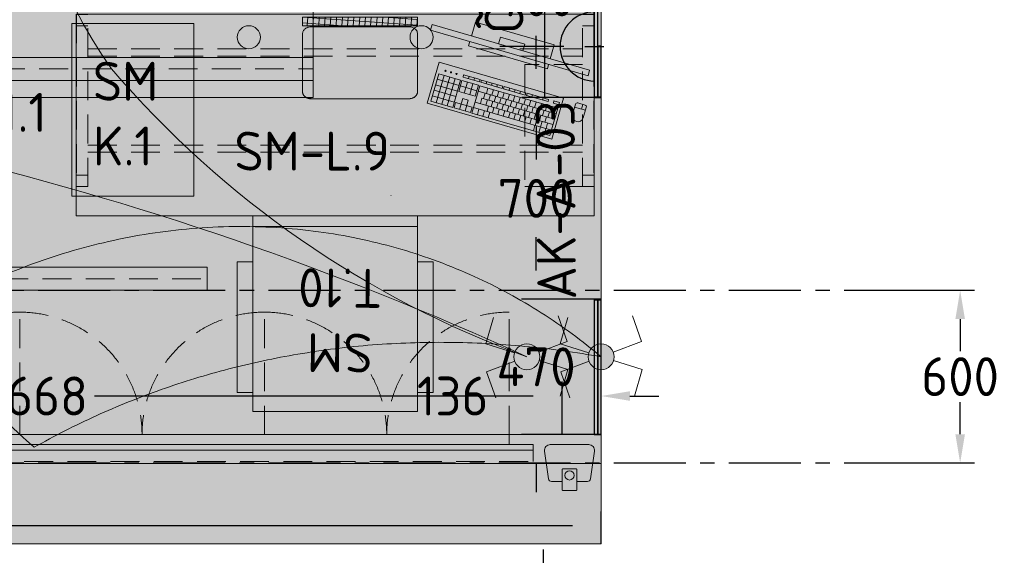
# Model space of a CAD drawing. Header units: millimetres. Extents: x -3074 to 179405, y -22 to 114374.
# Tile 22 of 184: x 137270 to 140690, y 57110 to 58971. Entities that reach past the tile are written whole.
import ezdxf

# ---------------------------------------------------------------- set-up
doc = ezdxf.new("R2010")
doc.units = ezdxf.units.MM
doc.linetypes.add('Center', pattern=[400, 250, -50, 50, -50])
doc.linetypes.add('Hidden 100.00_ 50.00', pattern=[150, 100, -50])
doc.layers.get('0').update_dxf_attribs({"true_color": 0x000000})
for name, color, linetype, true_color in [('_SA-ELEKTER_pistikupesad', 7, 'Continuous', 0x9900cc), ('_SA-SISUSTUS_tekst', 7, 'Continuous', 0x7f4f3f), ('_SA-VALGUSTUS_abi', 7, 'Center', 0xff9f7f)]:
    doc.layers.add(name, color=color, linetype=linetype, true_color=true_color)
for name, color, linetype, lineweight, true_color in [('_SA-LAGI', 7, 'Continuous', 9, 0x5b5b5b), ('_SA-LAGI_hatch', 7, 'Continuous', 5, 0x787878), ('_SA-PORAND', 7, 'Continuous', 9, 0x5b5b5b), ('_SA-PORAND_hatch', 254, 'Continuous', 9, 0xbebebe), ('_SA-SANTEHN', 7, 'Continuous', 13, 0x4c5f99), ('_SA-SEIN', 250, 'Continuous', 30, 0x333333), ('_SA-SEIN_dim', 1, 'Continuous', 13, 0xff0000), ('_SA-SISUSTUS_kohtkindel', 7, 'Continuous', 15, 0x7f4f3f), ('_SA-SISUSTUS_lahtine', 7, 'Continuous', 18, 0x7f4f3f), ('_SA-SISUSTUS_seadmed', 7, 'Continuous', 13, 0x9900cc), ('_SA-VALGUSTUS', 20, 'Continuous', 13, 0xff3f00), ('_SA-VALGUSTUS_DIM', 240, 'Continuous', 13, 0xff003f), ('_SA-VALGUSTUS_lulitid', 240, 'Continuous', 9, 0xff003f), ('_SA-VALGUSTUS_valgusgrupid', 240, 'Continuous', 9, 0xff003f)]:
    doc.layers.add(name, color=color, linetype=linetype, lineweight=lineweight, true_color=true_color)
doc.styles.add('Arial Regular', font='txt')
doc.styles.add('DIN Pro Light-Light', font='txt')
doc.styles.add('DIN Pro Medium-Medium', font='txt')
doc.dimstyles.new('INP_100_DIM', dxfattribs={"dimtxt": 135, "dimasz": 100, "dimexe": 50, "dimexo": 0.5, "dimgap": 20, "dimtad": 0, "dimtih": 1, "dimtoh": 1, "dimdec": 0, "dimzin": 1, "dimdsep": 46, "dimtxsty": 'DIN Pro Light-Light', "dimcen": 2.5, "dimadec": 1, "dimazin": 1, "dimtfac": 1, "dimtdec": 4, "dimtix": 1, "dimtofl": 0, "dimtmove": 1, "dimatfit": 3, "dimfxl": 1, "dimtolj": 1, "dimtzin": 1, "dimarcsym": 0})

# ---------------------------------------------------------------- blocks, each defined once
blk = doc.blocks.new('_SA-EL-Pistik-Õpetaja')
at = {"linetype": 'ByBlock', "lineweight": -2}
blk.add_hatch(color=0, dxfattribs=at).paths.add_polyline_path([(-120.2, 0), (120.2, 0), (120.1, 2.6), (120, 5.3), (119.8, 8), (119.6, 10.7), (119.3, 13.4), (118.9, 16.2), (118.4, 18.9), (117.9, 21.7), (117.4, 24.5), (116.7, 27.2), (116, 30), (115.2, 32.8), (114.3, 35.5), (113.4, 38.3), (112.4, 41.1), (111.3, 43.8), (110.2, 46.5), (108.9, 49.3), (107.6, 52), (106.3, 54.6), (104.8, 57.3), (103.3, 59.9), (101.7, 62.5), (100.1, 65.1), (98.3, 67.6), (96.5, 70.1), (94.7, 72.5), (92.8, 74.9), (90.8, 77.2), (88.7, 79.5), (86.6, 81.8), (84.4, 84), (82.2, 86.1), (79.9, 88.2), (77.6, 90.2), (75.2, 92.2), (72.8, 94.1), (70.4, 95.9), (67.9, 97.7), (65.3, 99.3), (62.7, 101), (60.1, 102.5), (57.5, 104), (54.8, 105.4), (52.1, 106.7), (49.4, 108), (46.7, 109.2), (43.9, 110.3), (41.2, 111.4), (38.4, 112.3), (35.6, 113.2), (32.8, 114.1), (30.1, 114.8), (27.3, 115.5), (24.5, 116.1), (21.7, 116.7), (19, 117.1), (16.2, 117.5), (13.5, 117.9), (10.7, 118.2), (8, 118.4), (5.3, 118.5), (2.6, 118.6), (0, 118.6), (-2.7, 118.6), (-5.3, 118.5), (-8, 118.4), (-10.7, 118.2), (-13.5, 117.9), (-16.2, 117.5), (-19, 117.1), (-21.7, 116.7), (-24.5, 116.1), (-27.3, 115.5), (-30.1, 114.8), (-32.8, 114.1), (-35.6, 113.2), (-38.4, 112.3), (-41.2, 111.4), (-43.9, 110.3), (-46.7, 109.2), (-49.4, 108), (-52.1, 106.7), (-54.8, 105.4), (-57.5, 104), (-60.1, 102.5), (-62.7, 101), (-65.3, 99.3), (-67.9, 97.7), (-70.4, 95.9), (-72.8, 94.1), (-75.2, 92.2), (-77.6, 90.2), (-79.9, 88.2), (-82.2, 86.1), (-84.4, 84), (-86.6, 81.8), (-88.7, 79.5), (-90.8, 77.2), (-92.8, 74.9), (-94.7, 72.5), (-96.5, 70.1), (-98.3, 67.6), (-100.1, 65.1), (-101.7, 62.5), (-103.3, 59.9), (-104.8, 57.3), (-106.3, 54.6), (-107.6, 52), (-108.9, 49.3), (-110.2, 46.5), (-111.3, 43.8), (-112.4, 41.1), (-113.4, 38.3), (-114.3, 35.5), (-115.2, 32.8), (-116, 30), (-116.7, 27.2), (-117.4, 24.5), (-117.9, 21.7), (-118.4, 18.9), (-118.9, 16.2), (-119.3, 13.4), (-119.6, 10.7), (-119.8, 8), (-120, 5.3), (-120.1, 2.6)], flags=0)
at = {"color": 0, "linetype": 'ByBlock', "lineweight": -2}
for p, q in [((0.1, 106.1), (0.1, 327.9)), ((-179.9, 171.9), (180.1, 171.9)), ((33.2, 0), (-32.9, 0)), ((0.1, 33.1), (0.1, -33.1))]:
    blk.add_line(p, q, dxfattribs=at)
blk.add_lwpolyline([(-120.2, 0), (120.2, 0, 0.986995)], format="xyb", close=True, dxfattribs=at)
at = {"color": 0, "linetype": 'ByBlock', "lineweight": -2, "insert": (42.8, 380.9), "char_height": 135, "width": 720, "attachment_point": 1, "style": 'DIN Pro Medium-Medium'}
blk.add_mtext('ÕL', dxfattribs=at)
blk = doc.blocks.new('SM-T.10')
at = {"color": 0, "linetype": 'ByBlock', "lineweight": -2}
for p, q in [((-285.9, 0), (-285.9, -680)), ((285.9, 0), (-285.9, 0)), ((285.9, 0), (285.9, -680)), ((285.9, -54.1), (-285.9, -54.1)), ((-285.9, -642.8), (285.9, -642.8)), ((-285.9, -680), (285.9, -680))]:
    blk.add_line(p, q, dxfattribs=at)
at = {"color": 0, "lineweight": -2}
blk.add_line((-193.8, -749.9), (-195, -749.9), dxfattribs=at)
at = {"color": 0, "linetype": 'ByBlock', "lineweight": -2}
for points in [[(-340, -520), (-340, -65.6), (-285.9, -65.6), (-285.9, -520)], [(340, -520), (340, -65.6), (285.9, -65.6), (285.9, -520)]]:
    blk.add_lwpolyline(points, close=True, dxfattribs=at)
at = {"color": 0, "linetype": 'ByBlock', "lineweight": -2, "insert": (-15, -136.2), "char_height": 135, "width": 962.918, "attachment_point": 2, "rotation": 359.5198, "style": 'DIN Pro Medium-Medium'}
blk.add_mtext('{\\fDIN Pro;SM}\\P{\\fDIN Pro;T.10}\\P', dxfattribs=at)
blk = doc.blocks.new('SM-K.1')
at = {"color": 0, "lineweight": -2}
blk.add_lwpolyline([(-212, 0), (-212, -600), (212, -600), (212, 0)], close=True, dxfattribs=at)
at = {"color": 0, "linetype": 'ByBlock', "lineweight": -2, "insert": (-139.2, -133.4), "char_height": 135, "width": 765.738, "attachment_point": 1, "style": 'DIN Pro Medium-Medium'}
blk.add_mtext('{\\fDIN Pro;SM}\\P{\\fDIN Pro;K.1}\\P', dxfattribs=at)
blk = doc.blocks.new('PC-ekraan+klaviatuur')
at = {"color": 0, "linetype": 'ByBlock', "lineweight": -2}
for p, q in [((91.3, 377.5), (-20.7, 280.1)), ((386.5, 37.8), (91.3, 377.5)), ((28.6, 283.7), (103.3, 348.6)), ((127.3, 290.8), (75.3, 350.5)), ((82.5, 251.9), (30.6, 311.6)), ((41.6, 268.8), (116.2, 333.6)), ((97.4, 264.9), (45.5, 324.6)), ((54.6, 253.8), (129.2, 318.7)), ((112.3, 277.8), (60.4, 337.5)), ((-20.7, 280.1), (274.5, -59.5)), ((67.5, 238.9), (142.2, 303.8)), ((128.5, 259.2), (158.4, 285.1)), ((169.4, 242.3), (130.5, 287.1)), ((83.8, 220.2), (113.6, 246.2)), ((124.6, 203.4), (85.7, 248.1)), ((113, 186.7), (187.6, 251.5)), ((128.5, 259.2), (141.5, 244.2)), ((141.5, 244.2), (171.4, 270.2)), ((187.6, 251.5), (372.5, 38.8)), ((68.3, 206.8), (74.2, 212)), ((96.7, 205.3), (126.6, 231.3)), ((170.5, 210.9), (155.5, 198)), ((157.7, 225.6), (342.7, 12.9)), ((172.7, 238.6), (357.6, 25.8)), ((185.7, 223.6), (200.6, 236.6)), ((198.6, 208.7), (213.6, 221.7)), ((211.6, 193.8), (226.5, 206.8)), ((81.3, 191.8), (87.2, 197)), ((97.5, 173.2), (103.4, 178.4)), ((148.4, 114.6), (97.5, 173.2)), ((154.4, 119.8), (103.4, 178.4)), ((113, 186.7), (297.9, -26.1)), ((127.9, 199.6), (312.8, -13.1)), ((132.4, 164.3), (147.4, 177.2)), ((159, 194), (144.1, 181)), ((155.5, 198), (327.7, -0.1)), ((171.8, 179.3), (156.8, 166.3)), ((183.2, 196.3), (168.3, 183.3)), ((195.9, 181.7), (181, 168.7)), ((189.9, 188.5), (204.9, 201.5)), ((202.7, 173.9), (217.6, 186.9)), ((215.4, 159.3), (230.3, 172.2)), ((110.2, 158.5), (116.2, 163.7)), ((122.9, 143.9), (128.9, 149.1)), ((145.2, 149.6), (160.1, 162.6)), ((157.9, 135), (172.8, 148)), ((184.5, 164.7), (169.6, 151.7)), ((197.2, 150), (182.3, 137.1)), ((208.7, 167), (193.7, 154)), ((221.4, 152.4), (206.5, 139.4)), ((234.1, 137.7), (219.2, 124.8)), ((228.1, 144.6), (243.1, 157.6)), ((240.9, 130), (255.8, 143)), ((135.7, 129.3), (141.6, 134.5)), ((148.4, 114.6), (154.4, 119.8)), ((151.8, 110.7), (157.7, 115.9)), ((202.7, 52.2), (151.8, 110.7)), ((208.6, 57.4), (157.7, 115.9)), ((170.6, 120.3), (185.5, 133.3)), ((183.3, 105.7), (198.3, 118.7)), ((209.9, 135.4), (195, 122.4)), ((196.1, 91.1), (211, 104)), ((222.7, 120.8), (207.7, 107.8)), ((235.4, 106.1), (220.5, 93.1)), ((246.8, 123.1), (231.9, 110.1)), ((259.6, 108.5), (244.6, 95.5)), ((253.6, 115.3), (268.5, 128.3)), ((266.3, 100.7), (281.2, 113.7)), ((164.5, 96.1), (170.4, 101.3)), ((177.2, 81.5), (183.2, 86.7)), ((189.9, 66.8), (195.9, 72)), ((208.8, 76.4), (223.7, 89.4)), ((221.5, 61.8), (236.4, 74.7)), ((248.1, 91.5), (233.2, 78.5)), ((260.8, 76.8), (245.9, 63.9)), ((272.3, 93.8), (257.4, 80.8)), ((285, 79.2), (270.1, 66.2)), ((279, 86.1), (294, 99)), ((291.8, 71.4), (306.7, 84.4)), ((304.5, 56.8), (319.4, 69.8)), ((318.7, 70.6), (333.6, 83.6)), ((331.6, 55.7), (346.6, 68.7)), ((202.7, 52.2), (208.6, 57.4)), ((206, 48.3), (212, 53.5)), ((256.9, -10.3), (206, 48.3)), ((262.9, -5.1), (212, 53.5)), ((218.8, 33.7), (224.7, 38.9)), ((234.2, 47.1), (249.2, 60.1)), ((247, 32.5), (261.9, 45.5)), ((273.6, 62.2), (258.6, 49.2)), ((286.3, 47.6), (271.4, 34.6)), ((274.5, -59.5), (386.5, 37.8)), ((297.7, 64.5), (282.8, 51.6)), ((310.5, 49.9), (295.5, 36.9)), ((297.9, -26.1), (372.5, 38.8)), ((323.2, 35.2), (308.3, 22.3)), ((317.2, 42.1), (332.1, 55.1)), ((329.9, 27.5), (344.9, 40.5)), ((344.6, 40.8), (359.5, 53.7)), ((231.5, 19), (237.5, 24.2)), ((244.2, 4.4), (250.2, 9.6)), ((259.7, 17.8), (274.6, 30.8)), ((272.4, 3.2), (287.4, 16.2)), ((299, 32.9), (284.1, 19.9)), ((285.2, -11.4), (300.1, 1.5)), ((311.8, 18.3), (296.8, 5.3)), ((256.9, -10.3), (262.9, -5.1)), ((269.7, -24.9), (275.6, -19.7)), ((282.4, -39.5), (269.7, -24.9)), ((288.4, -34.4), (275.6, -19.7)), ((288.4, -34.4), (282.4, -39.5)), ((319.3, -81), (345, -110.5)), ((335.7, -99.9), (322.9, -111))]:
    blk.add_line(p, q, dxfattribs=at)
for points in [[(142.2, 303.8), (90.3, 363.5), (15.6, 298.6), (67.5, 238.9)], [(-149.1, 248), (224.8, -182.2), (239.9, -169.1), (-134, 261.1)], [(109.7, 190.4), (70.8, 235.2), (100.6, 261.1), (139.6, 216.3)], [(94.2, 176.9), (55.3, 221.7), (61.3, 226.9), (100.2, 182.1)], [(-9.7, 49.8), (48, -16.5), (66.7, -0.2), (9, 66.1)]]:
    blk.add_lwpolyline(points, close=True, dxfattribs=at)
for points in [[(169.4, 242.3), (184.4, 255.3), (145.4, 300.1), (130.5, 287.1)], [(-55.6, 140.5), (-93.5, 107.5), (93.5, -107.5), (131.4, -74.6)], [(146.4, -61.5), (158.2, -51.3), (-28.8, 163.8), (-40.5, 153.6)]]:
    blk.add_lwpolyline(points, dxfattribs=at)
blk.add_lwpolyline([(311.4, -87.9), (339.7, -63.3, -1), (365.4, -92.8), (337, -117.4, -0.414214), (328, -116.8), (310.7, -97, -0.414214)], format="xyb", close=True, dxfattribs=at)
for centre in [(16.1, 272.8), (29.1, 257.9), (42.1, 243)]:
    blk.add_circle(centre, 1.98, dxfattribs=at)
blk = doc.blocks.new('Läpakas+dokk')
at = {"linetype": 'ByBlock', "lineweight": -2}
h = blk.add_hatch(dxfattribs=at)
h.set_pattern_fill('Double', color=0, scale=20, angle=45, style=0, pattern_type=2)
h.set_pattern_definition([(45, (0, 0), (-14.1421, 14.1421), []), (135, (0, 0), (-14.1421, -14.1421), [])])
h.paths.add_polyline_path([(153.9, -131), (-108.4, 170.6), (-131.1, 150.8), (131.1, -150.8)], flags=0)
at = {"color": 0, "linetype": 'ByBlock', "lineweight": -2}
for p, q in [((-86.8, 189.4), (64, 320.4)), ((102.5, 314.2), (325.6, 57.6)), ((325.8, 57.8), (102.8, 314.4)), ((-88.1, 148.5), (-85.5, 150.8)), ((-82.9, 142.5), (-88.1, 148.5)), ((-85.7, 151.1), (-86.2, 150.6)), ((-85.7, 150.6), (-85.9, 150.9)), ((-85.7, 151.1), (-50.4, 110.5)), ((-80.3, 144.8), (-82.9, 142.5)), ((-82.5, 142.1), (-79.8, 144.3)), ((-59.1, 115.1), (-82.5, 142.1)), ((-80.1, 144.1), (-80.5, 144.6)), ((-56.4, 117.4), (-59.1, 115.1)), ((-58.6, 114.6), (-56, 116.9)), ((-53.4, 108.6), (-58.6, 114.6)), ((-56.2, 116.7), (-56.7, 117.2)), ((-50.8, 110.9), (-53.4, 108.6)), ((-50.7, 110.3), (-51, 110.7)), ((-50.9, 110.1), (-50.4, 110.5)), ((102.1, -66), (-50.9, 110.1)), ((326.4, 18.6), (175.6, -112.5)), ((175.9, -112.3), (326.6, 18.8)), ((102.9, -65.9), (100.3, -68.2)), ((105.5, -74.2), (100.3, -68.2)), ((102.6, -65.5), (102.1, -66)), ((102.7, -66.1), (102.4, -65.7)), ((102.6, -65.5), (137.9, -106.1)), ((105.5, -74.2), (108.1, -71.9)), ((108.6, -72.4), (106, -74.7)), ((129.4, -101.6), (106, -74.7)), ((108.3, -72.6), (107.9, -72.1)), ((129.4, -101.6), (132, -99.4)), ((132.4, -99.8), (129.8, -102.1)), ((135, -108.1), (129.8, -102.1)), ((132.2, -100), (131.7, -99.6)), ((135, -108.1), (137.6, -105.8)), ((137.6, -106.3), (137.4, -106)), ((137.4, -106.5), (137.9, -106.1)), ((174.3, -113.6), (175.9, -112.3))]:
    blk.add_line(p, q, dxfattribs=at)
blk.add_lwpolyline([(153.9, -131), (-108.4, 170.6), (-131.1, 150.8), (131.1, -150.8)], close=True, dxfattribs=at)
at = {"color": 0, "linetype": 'ByBlock', "lineweight": -2, "extrusion": (0, 0, -1)}
for centre, radius, start, end in [((-77.7, 304.7), 20.9, 49.0153, 58.1702), ((-75.3, 290.5), 36, 132.6321, 138.9972), ((73.1, 173.6), 20.9, 39.8298, 48.9847), ((58.8, 174), 36, 319.5995, 325.3702), ((-298.4, 34), 36, 139.0027, 145.368), ((-312.7, 34.3), 20.9, 219.8298, 228.9847), ((-164.3, -82.6), 36, 312.6295, 318.3096), ((-161.9, -96.7), 20.9, 229.0153, 238.1702)]:
    blk.add_arc(centre, radius, start, end, dxfattribs=at)
at = {"color": 0, "linetype": 'ByBlock', "lineweight": -2}
for points, weights in [([(102.8, 314.4), (84.4, 335.5), (65.6, 321.7)], [1, 0.731010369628, 1]), ([(326.6, 18.8), (345.5, 35.1), (325.8, 57.8)], [1, 0.707106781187, 1])]:
    blk.add_rational_spline(points, weights, degree=2, dxfattribs=at)
for points in [[(99.7, 317), (96.9, 319.7), (93.6, 321.8), (86.7, 324.8), (83.1, 325.6), (77, 325.8), (74.6, 325.5), (70.3, 324.3), (68.4, 323.5), (66.7, 322.4)], [(-89.1, 187), (-91.2, 184.5), (-92.7, 181.5), (-94.4, 174.8), (-94.6, 171.2), (-93.6, 164.9), (-92.9, 162.4), (-90.9, 157.7), (-89.8, 155.5), (-88.4, 153.5)], [(328.7, 20.9), (330.8, 23.5), (332.3, 26.5), (334, 33.1), (334.2, 36.7), (333.3, 43), (332.5, 45.6), (330.6, 50.3), (329.4, 52.4), (328, 54.4)], [(139.9, -109.1), (142.8, -111.7), (146, -113.9), (153, -116.8), (156.6, -117.7), (162.6, -117.8), (165, -117.6), (169.3, -116.4), (171.2, -115.5), (173, -114.5)]]:
    blk.add_open_spline(points, degree=3, knots=[0, 0, 0, 0, 1.175189, 1.175189, 2.35679, 2.35679, 3.189746, 3.189746, 3.923713, 3.923713, 3.923713, 3.923713], dxfattribs=at)
at = {"color": 0, "linetype": 'ByBlock', "lineweight": -2, "char_height": 0.18, "attachment_point": 1, "rotation": 131, "style": 'Arial Regular'}
for s, insert, width in [('PC', (130, 53.9), 1.037), ('Doc', (24.7, -25.6), 1.246)]:
    blk.add_mtext(s, dxfattribs=dict(at, insert=insert, width=width))
blk = doc.blocks.new('SM-L.9')
at = {"color": 0, "linetype": 'Hidden 100.00_ 50.00', "lineweight": -2}
for p, q in [((-899, -67), (-859, -67)), ((899, -67), (859, -67)), ((-859, -146.5), (859, -146.5)), ((-859, -171.5), (859, -171.5)), ((-859, -480.5), (859, -480.5)), ((-859, -505.5), (859, -505.5)), ((-899, -585), (-859, -585)), ((899, -585), (859, -585))]:
    blk.add_line(p, q, dxfattribs=at)
at = {"color": 0, "lineweight": -2}
for points in [[(-900, 0), (-900, -16), (900, -16), (900, 0)], [(-900, -26), (-900, -726), (900, -726), (900, -26)]]:
    blk.add_lwpolyline(points, close=True, dxfattribs=at)
at = {"color": 0, "linetype": 'Hidden 100.00_ 50.00', "lineweight": -2}
for points in [[(-899, -625), (-859, -625), (-859, -27), (-899, -27)], [(899, -625), (859, -625), (859, -27), (899, -27)], [(659, -625), (859, -625), (859, -201), (659, -201)]]:
    blk.add_lwpolyline(points, close=True, dxfattribs=at)
at = {"color": 0, "lineweight": -2}
blk.add_circle((-300, -106), 40, dxfattribs=at)
at = {"color": 0, "lineweight": -2, "extrusion": (0, 0, -1)}
blk.add_circle((-300, -106), 40, dxfattribs=at)
at = {"layer": '_SA-SISUSTUS_seadmed'}
for name, p, xscale, rotation in [('Läpakas+dokk', (86.2, -36.1), -1, 130.9999999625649), ('PC-ekraan+klaviatuur', (624.1, -93.4), -0.9999999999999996, 114.870877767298)]:
    blk.add_blockref(name, p, dxfattribs=dict(at, xscale=xscale, rotation=rotation))
at = {"color": 0, "linetype": 'ByBlock', "lineweight": -2, "insert": (-350.3, -434.2), "char_height": 135, "width": 1463.607, "attachment_point": 1, "style": 'DIN Pro Medium-Medium'}
blk.add_mtext('SM-L.9', dxfattribs=at)
blk = doc.blocks.new('*D105')
at = {"layer": '_SA-SANTEHN', "color": 0, "lineweight": -2}
for p, q in [((134520.3, 57150.5), (134520.3, 57262.5)), ((139290, 57150.5), (139290, 57262.5)), ((134620.3, 57212.5), (136676.4, 57212.5)), ((139190, 57212.5), (137134, 57212.5))]:
    blk.add_line(p, q, dxfattribs=at)
at = {"layer": '_SA-SANTEHN', "color": 0}
for points in [[(134620.3, 57229.2), (134620.3, 57195.8), (134520.3, 57212.5)], [(139190, 57195.8), (139190, 57229.2), (139290, 57212.5)]]:
    blk.add_solid(points, dxfattribs=at)
at = {"layer": 'Defpoints', "color": 0}
for p in [(139290, 57212.5), (134520.3, 57150), (139290, 57150)]:
    blk.add_point(p, dxfattribs=at)
at = {"layer": '_SA-SANTEHN', "color": 0, "insert": (136905.2, 57212.5), "char_height": 135, "attachment_point": 5, "style": 'DIN Pro Light-Light'}
blk.add_mtext('\\A1;4770', dxfattribs=at)
blk = doc.blocks.new('*D347')
at = {"layer": '_SA-SEIN_dim', "color": 0, "lineweight": -2}
for p, q in [((139090, 57030), (139090, 57130)), ((139289.5, 56930), (139040, 56930)), ((139289.5, 56439.8), (139040, 56439.8)), ((139090, 56339.8), (139090, 56239.8))]:
    blk.add_line(p, q, dxfattribs=at)
at = {"layer": '_SA-SEIN_dim', "color": 0}
for points in [[(139073.3, 57030), (139106.7, 57030), (139090, 56930)], [(139106.7, 56339.8), (139073.3, 56339.8), (139090, 56439.8)]]:
    blk.add_solid(points, dxfattribs=at)
at = {"layer": 'Defpoints', "color": 0}
for p in [(139290, 56930), (139090, 56439.8), (139290, 56439.8)]:
    blk.add_point(p, dxfattribs=at)
at = {"layer": '_SA-SEIN_dim', "color": 0, "insert": (139090, 56684.9), "char_height": 135, "attachment_point": 5, "style": 'DIN Pro Light-Light'}
blk.add_mtext('\\A1;490', dxfattribs=at)
blk = doc.blocks.new('*D350')
at = {"layer": '_SA-SEIN_dim', "color": 0, "lineweight": -2}
for p, q in [((139063.9, 58100.1), (139063.9, 58200.1)), ((139289.2, 58000), (139013.8, 58000.1)), ((139289.5, 57529.9), (139013.7, 57529.9)), ((139063.7, 57429.9), (139063.7, 57329.9))]:
    blk.add_line(p, q, dxfattribs=at)
at = {"layer": '_SA-SEIN_dim', "color": 0}
for points in [[(139047.2, 58100.1), (139080.5, 58100.1), (139063.8, 58000.1)], [(139080.4, 57429.9), (139047, 57429.9), (139063.7, 57529.9)]]:
    blk.add_solid(points, dxfattribs=at)
at = {"layer": 'Defpoints', "color": 0}
for p in [(139289.7, 58000), (139063.7, 57529.9), (139290, 57529.9)]:
    blk.add_point(p, dxfattribs=at)
at = {"layer": '_SA-SEIN_dim', "color": 0, "insert": (139063.8, 57765), "char_height": 135, "attachment_point": 5, "style": 'DIN Pro Light-Light'}
blk.add_mtext('\\A1;470', dxfattribs=at)
blk = doc.blocks.new('*D351')
at = {"layer": '_SA-SEIN_dim', "color": 0, "lineweight": -2}
for p, q in [((139289.5, 58700), (139014, 58700.1)), ((139064, 58600.1), (139064, 58484.9)), ((139063.9, 58100.1), (139063.9, 58215.2)), ((139289.2, 58000), (139013.8, 58000.1))]:
    blk.add_line(p, q, dxfattribs=at)
at = {"layer": '_SA-SEIN_dim', "color": 0}
for points in [[(139080.7, 58600.1), (139047.3, 58600.1), (139064, 58700.1)], [(139047.2, 58100.1), (139080.5, 58100.1), (139063.8, 58000.1)]]:
    blk.add_solid(points, dxfattribs=at)
at = {"layer": 'Defpoints', "color": 0}
for p in [(139290, 58700), (139063.8, 58000.1), (139289.7, 58000)]:
    blk.add_point(p, dxfattribs=at)
at = {"layer": '_SA-SEIN_dim', "color": 0, "insert": (139063.9, 58350.1), "char_height": 135, "attachment_point": 5, "style": 'DIN Pro Light-Light'}
blk.add_mtext('\\A1;700', dxfattribs=at)
blk = doc.blocks.new('*D352')
at = {"layer": '_SA-SEIN_dim', "color": 0, "lineweight": -2}
for p, q in [((139289.5, 59400), (139014.2, 59400.1)), ((139064.2, 59300.1), (139064.2, 59184.9)), ((139064.1, 58800.1), (139064.1, 58915.2)), ((139289.5, 58700), (139014, 58700.1))]:
    blk.add_line(p, q, dxfattribs=at)
at = {"layer": '_SA-SEIN_dim', "color": 0}
for points in [[(139080.9, 59300.1), (139047.5, 59300.1), (139064.2, 59400.1)], [(139047.4, 58800.1), (139080.7, 58800.1), (139064, 58700.1)]]:
    blk.add_solid(points, dxfattribs=at)
at = {"layer": 'Defpoints', "color": 0}
for p in [(139290, 59400), (139064, 58700.1), (139290, 58700)]:
    blk.add_point(p, dxfattribs=at)
at = {"layer": '_SA-SEIN_dim', "color": 0, "insert": (139064.1, 59050.1), "char_height": 135, "attachment_point": 5, "style": 'DIN Pro Light-Light'}
blk.add_mtext('\\A1;700', dxfattribs=at)
blk = doc.blocks.new('*D514')
at = {"layer": '_SA-VALGUSTUS_DIM', "color": 0, "lineweight": -2}
for p, q in [((135486, 57530.5), (135486, 57713.6)), ((139154, 57530.5), (139154, 57713.6)), ((135586, 57663.6), (137110.2, 57663.6)), ((139054, 57663.6), (137529.8, 57663.6))]:
    blk.add_line(p, q, dxfattribs=at)
at = {"layer": '_SA-VALGUSTUS_DIM', "color": 0}
for points in [[(135586, 57680.3), (135586, 57647), (135486, 57663.6)], [(139054, 57647), (139054, 57680.3), (139154, 57663.6)]]:
    blk.add_solid(points, dxfattribs=at)
at = {"layer": 'Defpoints', "color": 0}
for p in [(135486, 57663.6), (135486, 57530), (139154, 57530)]:
    blk.add_point(p, dxfattribs=at)
at = {"layer": '_SA-VALGUSTUS_DIM', "color": 0, "insert": (137320, 57663.6), "char_height": 135, "attachment_point": 5, "style": 'DIN Pro Light-Light'}
blk.add_mtext('\\A1;3668', dxfattribs=at)
blk = doc.blocks.new('*D515')
at = {"layer": '_SA-VALGUSTUS_DIM', "color": 0, "lineweight": -2}
for p, q in [((139154, 57530.5), (139154, 57713.6)), ((139290, 57530.5), (139290, 57713.6)), ((139054, 57663.6), (138954, 57663.6)), ((139390, 57663.6), (139490, 57663.6))]:
    blk.add_line(p, q, dxfattribs=at)
at = {"layer": '_SA-VALGUSTUS_DIM', "color": 0}
for points in [[(139054, 57647), (139054, 57680.3), (139154, 57663.6)], [(139390, 57680.3), (139390, 57647), (139290, 57663.6)]]:
    blk.add_solid(points, dxfattribs=at)
at = {"layer": 'Defpoints', "color": 0}
for p in [(139154, 57663.6), (139154, 57530), (139290, 57530)]:
    blk.add_point(p, dxfattribs=at)
at = {"layer": '_SA-VALGUSTUS_DIM', "color": 0, "insert": (138773.9, 57663.6), "char_height": 135, "attachment_point": 5, "style": 'DIN Pro Light-Light'}
blk.add_mtext('\\A1;136', dxfattribs=at)
blk = doc.blocks.new('VP-1.1')
at = {"color": 0, "linetype": 'Hidden 100.00_ 50.00', "lineweight": -2}
blk.add_line((10.2, 8.9), (975.9, -1102.1), dxfattribs=at)
at = {"color": 0, "lineweight": -2}
blk.add_lwpolyline([(-20, -17.4), (40.4, 35.1), (1006.1, -1075.8), (945.7, -1128.3)], close=True, dxfattribs=at)
at = {"color": 0, "lineweight": -2, "insert": (-52.8, -45.9), "char_height": 135, "width": 1320.492, "attachment_point": 1, "rotation": 311, "style": 'DIN Pro Medium-Medium'}
blk.add_mtext('VP-1.1', dxfattribs=at)
blk = doc.blocks.new('*D531')
at = {"layer": '_SA-VALGUSTUS_DIM', "color": 0, "lineweight": -2}
for p, q in [((140374.7, 58031), (140587.1, 58031)), ((140537.1, 57931), (140537.1, 57819.6)), ((140537.1, 57531), (140537.1, 57642.4)), ((140374.7, 57431), (140587.1, 57431))]:
    blk.add_line(p, q, dxfattribs=at)
at = {"layer": '_SA-VALGUSTUS_DIM', "color": 0}
for points in [[(140553.8, 57931), (140520.4, 57931), (140537.1, 58031)], [(140520.4, 57531), (140553.8, 57531), (140537.1, 57431)]]:
    blk.add_solid(points, dxfattribs=at)
at = {"layer": 'Defpoints', "color": 0}
for p in [(140374.2, 58031), (140374.2, 57431), (140537.1, 57431)]:
    blk.add_point(p, dxfattribs=at)
at = {"layer": '_SA-VALGUSTUS_DIM', "color": 0, "insert": (140537.1, 57731), "char_height": 135, "attachment_point": 5, "style": 'DIN Pro Light-Light'}
blk.add_mtext('\\A1;600', dxfattribs=at)
blk = doc.blocks.new('_SA Lyliti(syvistatud) 2xVeksel')
at = {"linetype": 'ByBlock', "lineweight": -2}
blk.add_hatch(color=0, dxfattribs=at).paths.add_polyline_path([(75, 0), (75, 1.7), (75, 3.3), (74.9, 5), (74.7, 6.7), (74.5, 8.5), (74.3, 10.2), (74.1, 11.9), (73.8, 13.7), (73.4, 15.4), (73, 17.1), (72.6, 18.9), (72.1, 20.6), (71.6, 22.4), (71, 24.1), (70.4, 25.9), (69.8, 27.6), (69, 29.3), (68.3, 31.1), (67.5, 32.8), (66.6, 34.5), (65.7, 36.1), (64.8, 37.8), (63.8, 39.4), (62.8, 41.1), (61.7, 42.7), (60.6, 44.2), (59.4, 45.8), (58.2, 47.3), (57, 48.8), (55.7, 50.2), (54.4, 51.7), (53.1, 53.1), (51.7, 54.4), (50.2, 55.7), (48.8, 57), (47.3, 58.2), (45.8, 59.4), (44.2, 60.6), (42.7, 61.7), (41.1, 62.8), (39.4, 63.8), (37.8, 64.8), (36.1, 65.7), (34.5, 66.6), (32.8, 67.5), (31.1, 68.3), (29.3, 69), (27.6, 69.8), (25.9, 70.4), (24.1, 71), (22.4, 71.6), (20.6, 72.1), (18.9, 72.6), (17.1, 73), (15.4, 73.4), (13.7, 73.8), (11.9, 74.1), (10.2, 74.3), (8.5, 74.5), (6.7, 74.7), (5, 74.9), (3.3, 75), (1.7, 75), (0, 75), (-1.7, 75), (-3.3, 75), (-5, 74.9), (-6.7, 74.7), (-8.5, 74.5), (-10.2, 74.3), (-11.9, 74.1), (-13.7, 73.8), (-15.4, 73.4), (-17.1, 73), (-18.9, 72.6), (-20.6, 72.1), (-22.4, 71.6), (-24.1, 71), (-25.9, 70.4), (-27.6, 69.8), (-29.3, 69), (-31.1, 68.3), (-32.8, 67.5), (-34.5, 66.6), (-36.1, 65.7), (-37.8, 64.8), (-39.4, 63.8), (-41.1, 62.8), (-42.7, 61.7), (-44.2, 60.6), (-45.8, 59.4), (-47.3, 58.2), (-48.8, 57), (-50.2, 55.7), (-51.7, 54.4), (-53.1, 53.1), (-54.4, 51.7), (-55.7, 50.2), (-57, 48.8), (-58.2, 47.3), (-59.4, 45.8), (-60.6, 44.2), (-61.7, 42.7), (-62.8, 41.1), (-63.8, 39.4), (-64.8, 37.8), (-65.7, 36.1), (-66.6, 34.5), (-67.5, 32.8), (-68.3, 31.1), (-69, 29.3), (-69.8, 27.6), (-70.4, 25.9), (-71, 24.1), (-71.6, 22.4), (-72.1, 20.6), (-72.6, 18.9), (-73, 17.1), (-73.4, 15.4), (-73.8, 13.7), (-74.1, 11.9), (-74.3, 10.2), (-74.5, 8.5), (-74.7, 6.7), (-74.9, 5), (-75, 3.3), (-75, 1.7), (-75, 0), (-75, -1.7), (-75, -3.3), (-74.9, -5), (-74.7, -6.7), (-74.5, -8.5), (-74.3, -10.2), (-74.1, -11.9), (-73.8, -13.7), (-73.4, -15.4), (-73, -17.1), (-72.6, -18.9), (-72.1, -20.6), (-71.6, -22.4), (-71, -24.1), (-70.4, -25.9), (-69.8, -27.6), (-69, -29.3), (-68.3, -31.1), (-67.5, -32.8), (-66.6, -34.5), (-65.7, -36.1), (-64.8, -37.8), (-63.8, -39.4), (-62.8, -41.1), (-61.7, -42.7), (-60.6, -44.2), (-59.4, -45.8), (-58.2, -47.3), (-57, -48.8), (-55.7, -50.2), (-54.4, -51.7), (-53.1, -53.1), (-51.7, -54.4), (-50.2, -55.7), (-48.8, -57), (-47.3, -58.2), (-45.8, -59.4), (-44.2, -60.6), (-42.7, -61.7), (-41.1, -62.8), (-39.4, -63.8), (-37.8, -64.8), (-36.1, -65.7), (-34.5, -66.6), (-32.8, -67.5), (-31.1, -68.3), (-29.3, -69), (-27.6, -69.8), (-25.9, -70.4), (-24.1, -71), (-22.4, -71.6), (-20.6, -72.1), (-18.9, -72.6), (-17.1, -73), (-15.4, -73.4), (-13.7, -73.8), (-11.9, -74.1), (-10.2, -74.3), (-8.5, -74.5), (-6.7, -74.7), (-5, -74.9), (-3.3, -75), (-1.7, -75), (0, -75), (1.7, -75), (3.3, -75), (5, -74.9), (6.7, -74.7), (8.5, -74.5), (10.2, -74.3), (11.9, -74.1), (13.7, -73.8), (15.4, -73.4), (17.1, -73), (18.9, -72.6), (20.6, -72.1), (22.4, -71.6), (24.1, -71), (25.9, -70.4), (27.6, -69.8), (29.3, -69), (31.1, -68.3), (32.8, -67.5), (34.5, -66.6), (36.1, -65.7), (37.8, -64.8), (39.4, -63.8), (41.1, -62.8), (42.7, -61.7), (44.2, -60.6), (45.8, -59.4), (47.3, -58.2), (48.8, -57), (50.2, -55.7), (51.7, -54.4), (53.1, -53.1), (54.4, -51.7), (55.7, -50.2), (57, -48.8), (58.2, -47.3), (59.4, -45.8), (60.6, -44.2), (61.7, -42.7), (62.8, -41.1), (63.8, -39.4), (64.8, -37.8), (65.7, -36.1), (66.6, -34.5), (67.5, -32.8), (68.3, -31.1), (69, -29.3), (69.8, -27.6), (70.4, -25.9), (71, -24.1), (71.6, -22.4), (72.1, -20.6), (72.6, -18.9), (73, -17.1), (73.4, -15.4), (73.8, -13.7), (74.1, -11.9), (74.3, -10.2), (74.5, -8.5), (74.7, -6.7), (74.9, -5), (75, -3.3), (75, -1.7)], flags=0)
at = {"color": 0, "linetype": 'ByBlock', "lineweight": -2}
for p, q in [((-81.1, 235.7), (-232.6, 187.2)), ((-24.4, 70.9), (-81.1, 235.7)), ((24.4, 70.9), (81.1, 235.7)), ((81.1, 235.7), (232.6, 187.2)), ((-24.4, -70.9), (-81.1, -235.7)), ((24.4, -70.9), (81.1, -235.7)), ((-81.1, -235.7), (-232.6, -187.2)), ((81.1, -235.7), (232.6, -187.2))]:
    blk.add_line(p, q, dxfattribs=at)
blk.add_circle((0, 0), 75, dxfattribs=at)
blk = doc.blocks.new('VR-1.1')
at = {"color": 0, "linetype": 'Hidden 100.00_ 50.00', "lineweight": -2}
blk.add_line((97, -19), (1499, -19), dxfattribs=at)
at = {"color": 0, "lineweight": -2}
blk.add_lwpolyline([(97, -59), (97, 21), (1499, 21), (1499, -59)], close=True, dxfattribs=at)
at = {"color": 0, "lineweight": -2, "insert": (97, -102.5), "char_height": 135, "width": 1330.82, "attachment_point": 1, "style": 'DIN Pro Medium-Medium'}
blk.add_mtext('VR-1.1', dxfattribs=at)

msp = doc.modelspace()

# ---------------------------------------------------------------- hatches: boundary and pattern name
at = {"layer": '_SA-LAGI_hatch'}
h = msp.add_hatch(dxfattribs=at)
h.set_pattern_fill('Plus', color=256, scale=100, style=0, pattern_type=2)
h.set_pattern_definition([(0, (-12.5, 0), (0, 100), [25, -75]), (90, (0, -12.5), (-100, 6e-15), [25, -75])])
h.paths.add_polyline_path([(139290, 57150), (139290, 66393), (138501.4, 67300.2), (133100, 67300.2), (133100, 57150), (133888.6, 57149.8), (139249.7, 57149.8)], flags=0)
h.paths.add_polyline_path([(138290, 66000), (138290, 58700), (134100, 58700), (134100, 66000)], flags=0)
at = {"layer": '_SA-PORAND_hatch', "true_color": 0xf1f1e1}
msp.add_hatch(color=7, dxfattribs=at).paths.add_polyline_path([(133100, 66764.2), (138967.4, 66764.2), (139290, 66393), (139290, 66387), (139290, 66001.1), (139290, 65001.1), (139290, 64301.1), (139290, 63601.1), (139290, 62901.1), (139290, 62201.1), (139290, 61501.1), (139290, 60801.1), (139290, 60101.1), (139290, 59401.1), (139290, 58701.1), (139290, 58001.1), (139290, 57581.1), (139290, 57429.8), (133100, 57429.8), (133100, 65500), (133100, 66500)], flags=0)
at = {"layer": '_SA-PORAND_hatch', "true_color": 0xfffce7}
msp.add_hatch(color=7, dxfattribs=at).paths.add_polyline_path([(133100, 57149.8), (139290, 57149.8), (139290, 57429.8), (133100, 57429.8)], flags=0)

# ---------------------------------------------------------------- linework, layer by layer
at = {"layer": '_SA-LAGI'}
msp.add_lwpolyline([(139290, 57150), (139249.7, 57149.8), (133888.6, 57149.8), (133100, 57150), (133100, 67300.2), (138501.4, 67300.2), (139290, 66393), (139290, 57150)], dxfattribs=at)
msp.add_lwpolyline([(138290, 65999.8), (134100, 65999.8), (134100, 58700), (138290, 58700)], close=True, dxfattribs=at)
at = {"layer": '_SA-PORAND'}
msp.add_line((139290, 57429.8), (133100, 57429.8), dxfattribs=at)
at = {"layer": '_SA-SEIN'}
for points in [[(139278, 59398), (139266, 59398), (139266, 58702), (139278, 58702)], [(139278, 58702), (139290, 58702), (139289.9, 58878.6), (139277.9, 58878.6)], [(139290, 58700), (139290, 58702), (139266, 58702), (139266, 58700)], [(139290, 57998), (139290, 58000), (139266, 58000), (139266, 57998)], [(139278, 57998), (139266, 57998), (139266, 57529.9), (139278, 57529.9)], [(139290, 57998), (139278, 57998), (139278, 57529.9), (139290, 57529.9)]]:
    msp.add_lwpolyline(points, close=True, dxfattribs=at)
at = {"layer": '_SA-SISUSTUS_kohtkindel', "linetype": 'Hidden 100.00_ 50.00'}
for p, q in [((137270, 57530), (137270, 57955)), ((137270, 57530), (137270, 57955)), ((138120, 57530), (138120, 57955)), ((138120, 57530), (138120, 57955)), ((138970, 57530), (138970, 57955))]:
    msp.add_line(p, q, dxfattribs=at)
at = {"layer": '_SA-SISUSTUS_kohtkindel'}
msp.add_lwpolyline([(139290, 57530), (133100, 57530), (133100, 57150), (139290, 57150)], close=True, dxfattribs=at)
at = {"layer": '_SA-SISUSTUS_kohtkindel', "linetype": 'Hidden 100.00_ 50.00'}
msp.add_lwpolyline([(135570, 57530), (135570, 57495), (135486, 57495), (135486, 57436), (139054, 57436), (139054, 57495), (138970, 57495), (138970, 57530)], close=True, dxfattribs=at)
for centre in [(137270, 57530), (138120, 57530), (138970, 57530)]:
    msp.add_arc(centre, 425, 89.9994, 179.9994, dxfattribs=at)
at = {"layer": '_SA-SISUSTUS_kohtkindel', "linetype": 'Hidden 100.00_ 50.00', "extrusion": (4.81068e-14, -1.0556e-13, -1)}
for centre in [(-137270, 57530), (-138120, 57530)]:
    msp.add_arc(centre, 425, 89.9994, 179.9994, dxfattribs=at)
at = {"layer": '_SA-SISUSTUS_seadmed'}
for p, q in [((139093.3, 57472.1), (139107.3, 57375.4)), ((139246.9, 57495), (139113.1, 57495)), ((139266.7, 57472.1), (139252.7, 57375.4)), ((139155, 57366.9), (139117.2, 57366.9)), ((139242.8, 57366.9), (139205, 57366.9))]:
    msp.add_line(p, q, dxfattribs=at)
msp.add_lwpolyline([(139155, 57337), (139155, 57409, -0.414214), (139157, 57411), (139203, 57411, -0.414214), (139205, 57409), (139205, 57337, -0.414214), (139203, 57335), (139157, 57335, -0.414214)], format="xyb", close=True, dxfattribs=at)
msp.add_circle((139180, 57387.9), 16, dxfattribs=at)
for centre, radius, start, end in [((139113.1, 57475), 20, 90, 188.2397), ((139246.9, 57475), 20, 351.7603, 90), ((139242.8, 57376.9), 10, 270, 351.7603)]:
    msp.add_arc(centre, radius, start, end, dxfattribs=at)
at = {"layer": '_SA-SISUSTUS_seadmed', "extrusion": (4.81068e-14, -1.0556e-13, -1)}
msp.add_arc((-139117.2, 57376.9, 0), 10, 270, 351.7603, dxfattribs=at)
at = {"layer": '_SA-VALGUSTUS'}
msp.add_lwpolyline([(135486, 57495), (139054, 57495), (139054, 57476), (135486, 57476)], close=True, dxfattribs=at)
at = {"layer": '_SA-VALGUSTUS_abi'}
for p, q in [((134134, 58031), (140506, 58031)), ((134134, 57431), (140506, 57431))]:
    msp.add_line(p, q, dxfattribs=at)
at = {"layer": '_SA-VALGUSTUS_valgusgrupid'}
for centre, radius, start, end in [((138836.6, 59700.3), 1538, 144.1737, 215.8147), ((134418.3, 47725), 11081.1, 65.39594, 88.07278)]:
    msp.add_arc(centre, radius, start, end, dxfattribs=at)
at = {"layer": '_SA-VALGUSTUS_valgusgrupid', "extrusion": (0, 0, -1)}
msp.add_arc((-140217.1, 61051.5), 3460.8, 290.027, 319.4108, dxfattribs=at)
at = {"layer": '_SA-VALGUSTUS_valgusgrupid'}
for points, weights in [([(133362, 65150), (133791, 60616.8), (137320, 57485.5)], [1, 0.929957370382, 1]), ([(139290, 57800), (138361.5, 58585.1), (137185.8, 58071)], [1, 0.860777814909, 1]), ([(139290, 57800), (138219.6, 57990.4), (137320, 57485.5)], [1, 0.963671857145, 1])]:
    msp.add_rational_spline(points, weights, degree=2, dxfattribs=at)

# ---------------------------------------------------------------- block references
at = {"layer": '_SA-ELEKTER_pistikupesad', "rotation": 89.99999999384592}
msp.add_blockref('_SA-EL-Pistik-Õpetaja', (139266, 58877.9), dxfattribs=at)
at = {"layer": '_SA-SISUSTUS_lahtine'}
for name, p in [('SM-L.9', (138366, 59016)), ('SM-K.1', (137663.4, 58958))]:
    msp.add_blockref(name, p, dxfattribs=at)
at = {"layer": '_SA-SISUSTUS_lahtine', "rotation": 179.9999999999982}
msp.add_blockref('SM-T.10', (138366, 57610), dxfattribs=at)
at = {"layer": '_SA-VALGUSTUS'}
for name, p, rotation in [('VP-1.1', (136449.8, 58057.5), 49.00000101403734), ('VR-1.1', (136791, 58818.8), 1.018731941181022e-06)]:
    msp.add_blockref(name, p, dxfattribs=dict(at, rotation=rotation))
at = {"layer": '_SA-VALGUSTUS_lulitid', "xscale": 0.6000000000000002, "yscale": 0.6000000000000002, "zscale": 0.6000000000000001, "rotation": 91.61043244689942}
for p in [(139031.9, 57800), (139290, 57800)]:
    msp.add_blockref('_SA Lyliti(syvistatud) 2xVeksel', p, dxfattribs=at)

# ---------------------------------------------------------------- texts
at = {"layer": '_SA-SISUSTUS_tekst', "insert": (139068.3, 57997.9), "char_height": 135, "width": 1693.77, "attachment_point": 1, "rotation": 90.4614, "style": 'DIN Pro Medium-Medium'}
msp.add_mtext('AK-A-03', dxfattribs=at)

# ---------------------------------------------------------------- dimensions: what is measured, and where the dimension line sits
at = {"layer": '_SA-SANTEHN'}
dim = msp.add_linear_dim(base=(139290, 57212.5), p1=(134520.3, 57150), p2=(139290, 57150), angle=180, dimstyle='INP_100_DIM', override={"dimtxt": 135, "dimasz": 100, "dimexe": 50, "dimexo": 0.5, "dimgap": 20, "dimdec": 0, "dimzin": 1, "dimtxsty": 'DIN Pro Light-Light', "dimsah": 0, "dimcen": 2.5, "dimadec": 1, "dimazin": 1, "dimtix": 0, "dimtmove": 0, "dimtzin": 1}, dxfattribs=at)
dim.commit()
dim.dimension.update_dxf_attribs({"geometry": '*D105', "text_midpoint": (136905.2, 57212.5)})
at = {"layer": '_SA-SEIN_dim'}
for base, p1, p2, angle, picture, middle in [((139064, 58700.1), (139290, 59400), (139290, 58700), 269.9845, '*D352', (139064.1, 59050.1)), ((139063.8, 58000.1), (139290, 58700), (139289.7, 58000), 269.9845, '*D351', (139063.9, 58350.1)), ((139063.7, 57529.9), (139289.7, 58000), (139290, 57529.9), 269.9845, '*D350', (139063.8, 57765)), ((139090, 56439.8), (139290, 56930), (139290, 56439.8), 270, '*D347', (139090, 56684.9))]:
    dim = msp.add_linear_dim(base=base, p1=p1, p2=p2, angle=angle, dimstyle='INP_100_DIM', override={"dimtxt": 135, "dimasz": 100, "dimexe": 50, "dimexo": 0.5, "dimgap": 20, "dimdec": 0, "dimzin": 1, "dimtxsty": 'DIN Pro Light-Light', "dimsah": 0, "dimcen": 2.5, "dimadec": 1, "dimazin": 1, "dimtix": 0, "dimtmove": 0, "dimtzin": 1}, dxfattribs=at)
    dim.commit()
    dim.dimension.update_dxf_attribs({"geometry": picture, "text_midpoint": middle})
at = {"layer": '_SA-VALGUSTUS_DIM'}
for base, p1, p2, angle, picture, middle in [((140537.1, 57431), (140374.2, 58031), (140374.2, 57431), 90, '*D531', (140537.1, 57731)), ((135486, 57663.6), (139154, 57530), (135486, 57530), 180, '*D514', (137320, 57663.6)), ((139154, 57663.6), (139290, 57530), (139154, 57530), 180, '*D515', (138773.9, 57663.6))]:
    dim = msp.add_linear_dim(base=base, p1=p1, p2=p2, angle=angle, dimstyle='INP_100_DIM', override={"dimtxt": 135, "dimasz": 100, "dimexe": 50, "dimexo": 0.5, "dimgap": 20, "dimdec": 0, "dimzin": 1, "dimtxsty": 'DIN Pro Light-Light', "dimsah": 0, "dimcen": 2.5, "dimadec": 1, "dimazin": 1, "dimtix": 0, "dimtmove": 0, "dimtzin": 1}, dxfattribs=at)
    dim.commit()
    dim.dimension.update_dxf_attribs({"geometry": picture, "text_midpoint": middle})

doc.saveas('drawing.dxf')
